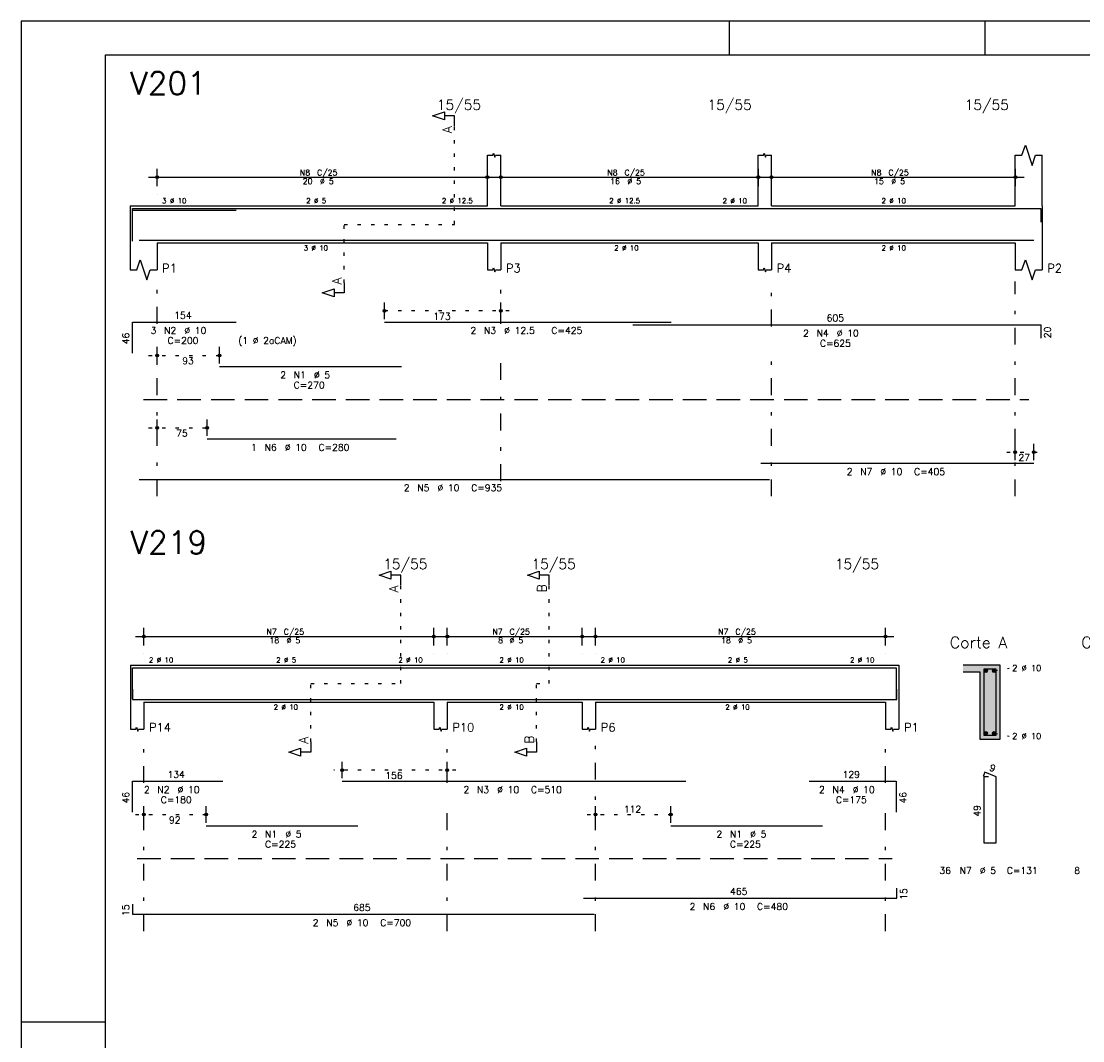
# Model space of a CAD drawing. Extents: x 0 to 84.1, y 0 to 59.4.
# Tile 2 of 8: x 0 to 31.5, y 29.1 to 59.4. Entities that reach past the tile are written whole.
import ezdxf

# ---------------------------------------------------------------- set-up
doc = ezdxf.new("R2010")
doc.units = 0
doc.header["$MEASUREMENT"] = 0
for name, pattern in [('ESTILO_TQS_0001', [1, 0.7, -0.3]), ('ESTILO_TQS_0002', [0.4, 0.1, -0.3]), ('ESTILO_TQS_0003', [1.5, 0.5, -0.4, 0.1, -0.5])]:
    doc.linetypes.add(name, pattern=pattern)
for name, color, linetype in [('1', 1, 'CONTINUOUS'), ('2', 2, 'CONTINUOUS'), ('4', 4, 'CONTINUOUS'), ('6', 6, 'CONTINUOUS'), ('7', 7, 'CONTINUOUS'), ('9', 9, 'CONTINUOUS')]:
    doc.layers.add(name, color=color, linetype=linetype)
doc.styles.get("Standard").update_dxf_attribs({"font": 'ROMANS.SHX'})

msp = doc.modelspace()

# ---------------------------------------------------------------- linework, layer by layer
at = {"layer": '1', "linetype": 'ESTILO_TQS_0002'}
for p, q in [((12.855, 53.37), (12.855, 56.29)), ((9.58, 51.635), (9.58, 53.37)), ((9.58, 53.37), (12.855, 53.37)), ((14.48, 50.8), (10.529, 50.8)), ((3.78, 49.48), (6.135, 49.48)), ((3.78, 47.33), (5.77, 47.33)), ((29.24, 46.61), (30.29, 46.61)), ((11.265, 39.74), (11.265, 42.66)), ((15.665, 39.74), (15.665, 42.66)), ((28.865, 40.115), (29.31, 40.2)), ((8.59, 38.005), (8.59, 39.74)), ((8.59, 39.74), (11.265, 39.74)), ((15.29, 38.005), (15.29, 39.74)), ((15.29, 39.74), (15.665, 39.74)), ((28.865, 38.265), (29.31, 38.18)), ((12.89, 37.17), (9.272, 37.17)), ((3.39, 35.85), (5.735, 35.85)), ((16.79, 35.85), (19.526, 35.85))]:
    msp.add_line(p, q, dxfattribs=at)
at = {"layer": '1', "linetype": 'ESTILO_TQS_0001'}
for p, q in [((3.63, 48.175), (29.89, 48.175)), ((3.44, 34.545), (25.84, 34.545))]:
    msp.add_line(p, q, dxfattribs=at)
at = {"layer": '1', "linetype": 'Continuous'}
for centre in [(28.615, 40.115), (28.865, 40.115), (28.615, 38.265), (28.865, 38.265)]:
    msp.add_circle(centre, 0.05, dxfattribs=at)
at = {"layer": '2', "linetype": 'Continuous'}
for p, q in [((84.1, 59.4), (0, 59.4)), ((0, 59.4), (0, 0)), ((21, 59.4), (21, 58.4)), ((28.6, 58.4), (28.6, 59.4)), ((13.83, 53.92), (13.83, 55.42)), ((14.23, 53.92), (14.23, 55.42)), ((21.86, 53.92), (21.86, 55.42)), ((22.26, 53.92), (22.26, 55.42)), ((29.49, 53.92), (29.49, 55.42)), ((30.29, 53.92), (30.29, 55.42)), ((4.03, 54.5), (4.03, 55.02)), ((13.83, 54.5), (13.83, 55.02)), ((14.23, 54.5), (14.23, 55.02)), ((21.87, 54.5), (21.87, 55.02)), ((22.26, 54.5), (22.26, 55.02)), ((29.5, 54.5), (29.5, 55.02)), ((3.78, 54.77), (14.08, 54.77)), ((13.98, 54.77), (22.12, 54.77)), ((22.01, 54.77), (29.75, 54.77)), ((4.03, 54.25), (4.03, 54.25)), ((13.83, 54.25), (13.83, 54.25)), ((14.23, 54.25), (14.23, 54.25)), ((21.87, 54.25), (21.87, 54.25)), ((22.26, 54.25), (22.26, 54.25)), ((29.5, 54.25), (29.5, 54.25)), ((3.23, 53.92), (3.23, 52.82)), ((3.23, 53.92), (4.03, 53.92)), ((4.03, 53.92), (13.83, 53.92)), ((14.23, 53.92), (21.86, 53.92)), ((22.26, 53.92), (29.49, 53.92)), ((30.29, 53.92), (30.29, 52.82)), ((3.23, 52.82), (3.23, 52.02)), ((4.03, 52.82), (13.83, 52.82)), ((4.03, 52.82), (4.03, 52.02)), ((13.83, 52.82), (13.83, 52.02)), ((14.23, 52.82), (21.86, 52.82)), ((14.23, 52.82), (14.23, 52.02)), ((21.86, 52.82), (21.86, 52.02)), ((22.26, 52.82), (29.49, 52.82)), ((22.26, 52.82), (22.26, 52.02)), ((29.49, 52.82), (29.49, 52.02)), ((30.29, 52.82), (30.29, 52.02)), ((10.779, 50.56), (10.779, 51.05)), ((14.23, 50.56), (14.23, 51.05)), ((10.779, 50.46), (10.779, 50.46)), ((14.23, 50.46), (14.23, 50.46)), ((4.03, 49.24), (4.03, 49.73)), ((5.885, 49.24), (5.885, 49.73)), ((4.03, 49.14), (4.03, 49.14)), ((5.885, 49.14), (5.885, 49.14)), ((4.03, 47.09), (4.03, 47.58)), ((5.52, 47.09), (5.52, 47.58)), ((4.03, 46.99), (4.03, 46.99)), ((5.52, 46.99), (5.52, 46.99)), ((29.49, 46.37), (29.49, 46.86)), ((30.04, 46.37), (30.04, 46.86)), ((29.49, 46.27), (29.49, 46.27)), ((30.04, 46.27), (30.04, 46.27)), ((3.64, 40.87), (3.64, 41.39)), ((12.24, 40.87), (12.24, 41.39)), ((12.64, 40.87), (12.64, 41.39)), ((16.64, 40.87), (16.64, 41.39)), ((17.04, 40.87), (17.04, 41.39)), ((25.64, 40.87), (25.64, 41.39)), ((3.39, 41.14), (12.49, 41.14)), ((12.39, 41.14), (16.89, 41.14)), ((16.79, 41.14), (25.89, 41.14)), ((3.64, 40.62), (3.64, 40.62)), ((12.24, 40.62), (12.24, 40.62)), ((12.64, 40.62), (12.64, 40.62)), ((16.64, 40.62), (16.64, 40.62)), ((17.04, 40.62), (17.04, 40.62)), ((25.64, 40.62), (25.64, 40.62)), ((3.24, 40.29), (3.24, 39.19)), ((3.24, 40.29), (3.64, 40.29)), ((3.64, 40.29), (12.24, 40.29)), ((12.24, 40.29), (12.64, 40.29)), ((12.64, 40.29), (16.64, 40.29)), ((16.64, 40.29), (17.04, 40.29)), ((17.04, 40.29), (25.64, 40.29)), ((25.64, 40.29), (26.04, 40.29)), ((26.04, 40.29), (26.04, 39.19)), ((29.04, 40.29), (27.94, 40.29)), ((27.94, 40.09), (28.44, 40.09)), ((28.44, 40.09), (28.44, 38.09)), ((29.04, 38.09), (29.04, 40.29)), ((3.24, 39.19), (3.24, 38.39)), ((3.64, 39.19), (12.24, 39.19)), ((3.64, 39.19), (3.64, 38.39)), ((12.24, 39.19), (12.24, 38.39)), ((12.64, 39.19), (16.64, 39.19)), ((12.64, 39.19), (12.64, 38.39)), ((16.64, 39.19), (16.64, 38.39)), ((17.04, 39.19), (25.64, 39.19)), ((17.04, 39.19), (17.04, 38.39)), ((25.64, 39.19), (25.64, 38.39)), ((26.04, 39.19), (26.04, 38.39)), ((28.44, 38.09), (29.04, 38.09)), ((9.522, 36.93), (9.522, 37.42)), ((12.64, 36.93), (12.64, 37.42)), ((9.522, 36.83), (9.522, 36.83)), ((12.64, 36.83), (12.64, 36.83)), ((3.64, 35.61), (3.64, 36.1)), ((5.485, 35.61), (5.485, 36.1)), ((17.04, 35.61), (17.04, 36.1)), ((19.276, 35.61), (19.276, 36.1)), ((3.64, 35.51), (3.64, 35.51)), ((5.485, 35.51), (5.485, 35.51)), ((17.04, 35.51), (17.04, 35.51)), ((19.276, 35.51), (19.276, 35.51)), ((0, 29.7), (0.5, 29.7)), ((0.5, 29.7), (1.5, 29.7)), ((1.5, 29.7), (2.5, 29.7))]:
    msp.add_line(p, q, dxfattribs=at)
at = {"layer": '2', "linetype": 'ESTILO_TQS_0003'}
for p, q in [((4.03, 50.422), (4.03, 51.67)), ((14.23, 50.422), (14.23, 51.67)), ((22.26, 50.342), (22.26, 51.67)), ((29.49, 45.3), (29.49, 51.67)), ((4.03, 45.3), (4.03, 49.618)), ((14.23, 45.752), (14.23, 49.618)), ((22.26, 45.3), (22.26, 49.538)), ((3.64, 36.792), (3.64, 38.04)), ((12.64, 36.792), (12.64, 38.04)), ((17.04, 32.39), (17.04, 38.04)), ((25.64, 36.792), (25.64, 38.04)), ((3.64, 32.39), (3.64, 35.988)), ((12.64, 32.39), (12.64, 35.988)), ((25.64, 32.39), (25.64, 35.988))]:
    msp.add_line(p, q, dxfattribs=at)
at = {"layer": '2', "linetype": 'Continuous'}
for points in [[(83.1, 1), (2.5, 1), (2.5, 58.4), (83.1, 58.4), (83.1, 1)], [(12.855, 56.29), (12.855, 56.59), (12.555, 56.59), (12.555, 56.47), (12.205, 56.59), (12.555, 56.71), (12.555, 56.59)], [(13.83, 55.42), (13.99, 55.42), (14.01, 55.48), (14.05, 55.36), (14.07, 55.42), (14.23, 55.42)], [(21.86, 55.42), (22.02, 55.42), (22.04, 55.48), (22.08, 55.36), (22.1, 55.42), (22.26, 55.42)], [(29.49, 55.42), (29.69, 55.42), (29.79, 55.72), (29.99, 55.12), (30.09, 55.42), (30.29, 55.42)], [(3.23, 52.02), (3.43, 52.02), (3.53, 52.32), (3.73, 51.72), (3.83, 52.02), (4.03, 52.02)], [(29.49, 52.02), (29.69, 52.02), (29.79, 52.32), (29.99, 51.72), (30.09, 52.02), (30.29, 52.02)], [(13.83, 52.02), (13.99, 52.02), (14.01, 52.08), (14.05, 51.96), (14.07, 52.02), (14.23, 52.02)], [(21.86, 52.02), (22.02, 52.02), (22.04, 52.08), (22.08, 51.96), (22.1, 52.02), (22.26, 52.02)], [(9.58, 51.635), (9.58, 51.335), (9.28, 51.335), (9.28, 51.215), (8.93, 51.335), (9.28, 51.455), (9.28, 51.335)], [(11.265, 42.66), (11.265, 42.96), (10.965, 42.96), (10.965, 42.84), (10.615, 42.96), (10.965, 43.08), (10.965, 42.96)], [(15.665, 42.66), (15.665, 42.96), (15.365, 42.96), (15.365, 42.84), (15.015, 42.96), (15.365, 43.08), (15.365, 42.96)], [(3.24, 38.39), (3.4, 38.39), (3.42, 38.45), (3.46, 38.33), (3.48, 38.39), (3.64, 38.39)], [(12.24, 38.39), (12.4, 38.39), (12.42, 38.45), (12.46, 38.33), (12.48, 38.39), (12.64, 38.39)], [(16.64, 38.39), (16.8, 38.39), (16.82, 38.45), (16.86, 38.33), (16.88, 38.39), (17.04, 38.39)], [(25.64, 38.39), (25.8, 38.39), (25.82, 38.45), (25.86, 38.33), (25.88, 38.39), (26.04, 38.39)], [(8.59, 38.005), (8.59, 37.705), (8.29, 37.705), (8.29, 37.585), (7.94, 37.705), (8.29, 37.825), (8.29, 37.705)], [(15.29, 38.005), (15.29, 37.705), (14.99, 37.705), (14.99, 37.585), (14.64, 37.705), (14.99, 37.825), (14.99, 37.705)]]:
    msp.add_lwpolyline(points, dxfattribs=at)
for centre, radius in [((4.03, 54.77), 0.0416), ((13.83, 54.77), 0.0416), ((14.23, 54.77), 0.0416), ((21.87, 54.77), 0.0416), ((22.26, 54.77), 0.0416), ((29.5, 54.77), 0.0416), ((4.03, 54.77), 0.0208), ((13.83, 54.77), 0.0208), ((14.23, 54.77), 0.0208), ((21.87, 54.77), 0.0208), ((22.26, 54.77), 0.0208), ((29.5, 54.77), 0.0208), ((10.779, 50.8), 0.04), ((10.779, 50.8), 0.02), ((14.23, 50.8), 0.04), ((14.23, 50.8), 0.02), ((4.03, 49.48), 0.04), ((4.03, 49.48), 0.02), ((5.885, 49.48), 0.04), ((5.885, 49.48), 0.02), ((4.03, 47.33), 0.04), ((4.03, 47.33), 0.02), ((5.52, 47.33), 0.04), ((5.52, 47.33), 0.02), ((29.49, 46.61), 0.04), ((29.49, 46.61), 0.02), ((30.04, 46.61), 0.04), ((30.04, 46.61), 0.02), ((3.64, 41.14), 0.0416), ((3.64, 41.14), 0.0208), ((12.24, 41.14), 0.0416), ((12.24, 41.14), 0.0208), ((12.64, 41.14), 0.0416), ((12.64, 41.14), 0.0208), ((16.64, 41.14), 0.0416), ((16.64, 41.14), 0.0208), ((17.04, 41.14), 0.0416), ((17.04, 41.14), 0.0208), ((25.64, 41.14), 0.0416), ((25.64, 41.14), 0.0208), ((9.522, 37.17), 0.04), ((9.522, 37.17), 0.02), ((12.64, 37.17), 0.04), ((12.64, 37.17), 0.02), ((3.64, 35.85), 0.04), ((3.64, 35.85), 0.02), ((5.485, 35.85), 0.04), ((5.485, 35.85), 0.02), ((17.04, 35.85), 0.04), ((17.04, 35.85), 0.02), ((19.276, 35.85), 0.04), ((19.276, 35.85), 0.02)]:
    msp.add_circle(centre, radius, dxfattribs=at)
at = {"layer": '4', "linetype": 'Continuous'}
for p, q in [((3.3, 52.92), (3.3, 53.84)), ((3.3, 53.84), (6.38, 53.84)), ((3.3, 52.87), (3.3, 53.79)), ((3.3, 53.79), (6.38, 53.79)), ((5.885, 53.84), (11.285, 53.84)), ((10.779, 53.84), (19.279, 53.84)), ((18.145, 53.84), (30.245, 53.84)), ((30.245, 53.84), (30.245, 53.44)), ((3.5, 52.9), (22.2, 52.9)), ((5.52, 52.9), (11.12, 52.9)), ((21.94, 52.9), (30.04, 52.9)), ((3.3, 39.29), (3.3, 40.21)), ((3.3, 40.21), (5.98, 40.21)), ((5.485, 40.21), (9.985, 40.21)), ((9.522, 40.21), (19.722, 40.21)), ((19.276, 40.21), (23.776, 40.21)), ((23.378, 40.21), (25.958, 40.21)), ((25.958, 40.21), (25.958, 39.29)), ((3.3, 39.57), (3.3, 39.27)), ((25.98, 39.27), (25.98, 39.57)), ((3.3, 39.27), (17, 39.27)), ((16.68, 39.27), (25.98, 39.27))]:
    msp.add_line(p, q, dxfattribs=at)
msp.add_lwpolyline([(28.56, 40.17), (28.56, 38.21), (28.92, 38.21), (28.92, 40.17), (28.56, 40.17)], dxfattribs=at)
at = {"layer": '6', "linetype": 'Continuous'}
for p, q in [((3.3, 49.55), (3.3, 50.47)), ((3.3, 50.47), (6.38, 50.47)), ((10.779, 50.47), (19.279, 50.47)), ((18.145, 50.39), (30.245, 50.39)), ((30.245, 50.39), (30.245, 49.99)), ((5.885, 49.15), (11.285, 49.15)), ((5.52, 47), (11.12, 47)), ((21.94, 46.28), (30.04, 46.28)), ((3.5, 45.8), (22.2, 45.8)), ((28.588, 37.11), (28.534, 36.981)), ((28.7, 36.97), (28.56, 36.97)), ((28.56, 36.97), (28.56, 35.01)), ((28.92, 36.97), (28.588, 37.11)), ((28.92, 35.01), (28.92, 36.97)), ((3.3, 35.92), (3.3, 36.84)), ((3.3, 36.84), (5.98, 36.84)), ((9.522, 36.84), (19.722, 36.84)), ((23.378, 36.84), (25.958, 36.84)), ((25.958, 36.84), (25.958, 35.92)), ((5.485, 35.52), (9.985, 35.52)), ((19.276, 35.52), (23.776, 35.52)), ((28.56, 35.01), (28.92, 35.01)), ((25.98, 33.37), (25.98, 33.67)), ((3.3, 33.19), (3.3, 32.89)), ((16.68, 33.37), (25.98, 33.37)), ((3.3, 32.89), (17, 32.89))]:
    msp.add_line(p, q, dxfattribs=at)
at = {"layer": '9', "linetype": 'Continuous'}
for points in [[(28.44, 40.09), (29.04, 40.29), (27.94, 40.29)], [(28.44, 40.09), (27.94, 40.29), (27.94, 40.09)], [(28.44, 40.09), (29.04, 38.09), (29.04, 40.29)], [(28.44, 40.09), (28.44, 38.09), (29.04, 38.09)], [(28.665, 40.115), (28.59, 40.158), (28.568, 40.132)], [(28.665, 40.115), (28.568, 40.132), (28.568, 40.098)], [(28.665, 40.115), (28.568, 40.098), (28.59, 40.072)], [(28.665, 40.115), (28.624, 40.164), (28.59, 40.158)], [(28.665, 40.115), (28.59, 40.072), (28.624, 40.066)], [(28.665, 40.115), (28.653, 40.147), (28.624, 40.164)], [(28.665, 40.115), (28.624, 40.066), (28.653, 40.083)], [(28.665, 40.115), (28.653, 40.083), (28.665, 40.115)], [(28.915, 40.115), (28.84, 40.158), (28.818, 40.132)], [(28.915, 40.115), (28.818, 40.132), (28.818, 40.098)], [(28.915, 40.115), (28.818, 40.098), (28.84, 40.072)], [(28.915, 40.115), (28.874, 40.164), (28.84, 40.158)], [(28.915, 40.115), (28.84, 40.072), (28.874, 40.066)], [(28.915, 40.115), (28.903, 40.147), (28.874, 40.164)], [(28.915, 40.115), (28.874, 40.066), (28.903, 40.083)], [(28.915, 40.115), (28.903, 40.083), (28.915, 40.115)], [(28.665, 38.265), (28.59, 38.308), (28.568, 38.282)], [(28.665, 38.265), (28.568, 38.282), (28.568, 38.248)], [(28.665, 38.265), (28.568, 38.248), (28.59, 38.222)], [(28.665, 38.265), (28.624, 38.314), (28.59, 38.308)], [(28.665, 38.265), (28.59, 38.222), (28.624, 38.216)], [(28.665, 38.265), (28.653, 38.297), (28.624, 38.314)], [(28.665, 38.265), (28.624, 38.216), (28.653, 38.233)], [(28.665, 38.265), (28.653, 38.233), (28.665, 38.265)], [(28.915, 38.265), (28.84, 38.308), (28.818, 38.282)], [(28.915, 38.265), (28.818, 38.282), (28.818, 38.248)], [(28.915, 38.265), (28.818, 38.248), (28.84, 38.222)], [(28.915, 38.265), (28.874, 38.314), (28.84, 38.308)], [(28.915, 38.265), (28.84, 38.222), (28.874, 38.216)], [(28.915, 38.265), (28.903, 38.297), (28.874, 38.314)], [(28.915, 38.265), (28.874, 38.216), (28.903, 38.233)], [(28.915, 38.265), (28.903, 38.233), (28.915, 38.265)]]:
    msp.add_solid(points, dxfattribs=at)

# ---------------------------------------------------------------- texts
at = {"layer": '2', "linetype": 'Continuous'}
for s, height, p in [('15/55', 0.3, (12.33, 56.77)), ('15/55', 0.3, (20.36, 56.77)), ('15/55', 0.3, (27.99, 56.77)), ('N8', 0.17, (8.267, 54.821)), ('C/25', 0.17, (8.777, 54.821)), ('N8', 0.17, (17.387, 54.821)), ('C/25', 0.17, (17.897, 54.821)), ('N8', 0.17, (25.217, 54.821)), ('C/25', 0.17, (25.727, 54.821)), ('20', 0.17, (8.352, 54.566)), ('%%c 5', 0.17, (8.862, 54.566)), ('16', 0.17, (17.472, 54.566)), ('%%c 5', 0.17, (17.982, 54.566)), ('15', 0.17, (25.302, 54.566)), ('%%c 5', 0.17, (25.812, 54.566)), ('3 %%c 10', 0.15, (4.18, 53.995)), ('2 %%c 5', 0.15, (8.455, 53.995)), ('2 %%c 12.5', 0.15, (12.48, 53.995)), ('2 %%c 12.5', 0.15, (17.445, 53.995)), ('2 %%c 10', 0.15, (20.81, 53.995)), ('2 %%c 10', 0.15, (25.525, 53.995)), ('3 %%c 10', 0.15, (8.38, 52.595)), ('2 %%c 10', 0.15, (17.595, 52.595)), ('2 %%c 10', 0.15, (25.525, 52.595)), ('P1', 0.25, (4.18, 51.945)), ('P3', 0.25, (14.38, 51.945)), ('P4', 0.25, (22.41, 51.945)), ('P2', 0.25, (30.44, 51.945)), ('154', 0.2, (4.54, 50.57)), ('173', 0.2, (12.225, 50.54)), ('605', 0.2, (23.895, 50.49)), ('3', 0.2, (3.84, 50.12)), ('N2', 0.2, (4.24, 50.12)), ('%%c 10', 0.2, (4.84, 50.12)), ('2', 0.2, (13.329, 50.12)), ('N3', 0.2, (13.729, 50.12)), ('%%c 12.5', 0.2, (14.329, 50.12)), ('C=425', 0.2, (15.729, 50.12)), ('2', 0.2, (23.195, 50.04)), ('N4', 0.2, (23.595, 50.04)), ('%%c 10', 0.2, (24.195, 50.04)), ('C=200', 0.2, (4.34, 49.82)), ('(1 %%c 2aCAM)', 0.2, (6.44, 49.82)), ('C=625', 0.2, (23.695, 49.74)), ('93', 0.2, (4.777, 49.22)), ('2', 0.2, (7.685, 48.8)), ('N1', 0.2, (8.085, 48.8)), ('%%c 5', 0.2, (8.685, 48.8)), ('C=270', 0.2, (8.085, 48.5)), ('75', 0.2, (4.595, 47.07)), ('1', 0.2, (6.82, 46.65)), ('N6', 0.2, (7.22, 46.65)), ('%%c 10', 0.2, (7.82, 46.65)), ('C=280', 0.2, (8.82, 46.65)), ('27', 0.2, (29.585, 46.35)), ('2', 0.2, (24.49, 45.93)), ('N7', 0.2, (24.89, 45.93)), ('%%c 10', 0.2, (25.49, 45.93)), ('C=405', 0.2, (26.49, 45.93)), ('2', 0.2, (11.35, 45.45)), ('N5', 0.2, (11.75, 45.45)), ('%%c 10', 0.2, (12.35, 45.45)), ('C=935', 0.2, (13.35, 45.45)), ('15/55', 0.3, (10.74, 43.14)), ('15/55', 0.3, (15.14, 43.14)), ('15/55', 0.3, (24.14, 43.14)), ('N7', 0.17, (7.277, 41.191)), ('C/25', 0.17, (7.787, 41.191)), ('N7', 0.17, (13.977, 41.191)), ('C/25', 0.17, (14.487, 41.191)), ('N7', 0.17, (20.677, 41.191)), ('C/25', 0.17, (21.187, 41.191)), ('18', 0.17, (7.362, 40.936)), ('%%c 5', 0.17, (7.872, 40.936)), ('8', 0.17, (14.147, 40.936)), ('%%c 5', 0.17, (14.487, 40.936)), ('18', 0.17, (20.762, 40.936)), ('%%c 5', 0.17, (21.272, 40.936)), ('Corte A', 0.34, (27.55, 40.79)), ('Corte B', 0.34, (31.45, 40.79)), ('2 %%c 10', 0.15, (3.79, 40.365)), ('2 %%c 5', 0.15, (7.565, 40.365)), ('2 %%c 10', 0.15, (11.19, 40.365)), ('2 %%c 10', 0.15, (14.19, 40.365)), ('2 %%c 10', 0.15, (17.19, 40.365)), ('2 %%c 5', 0.15, (20.965, 40.365)), ('2 %%c 10', 0.15, (24.59, 40.365)), ('2 %%c 10', 0.18, (29.4, 40.11)), ('2 %%c 10', 0.15, (7.49, 38.965)), ('2 %%c 10', 0.15, (14.19, 38.965)), ('2 %%c 10', 0.15, (20.89, 38.965)), ('P14', 0.25, (3.79, 38.315)), ('P10', 0.25, (12.79, 38.315)), ('P6', 0.25, (17.19, 38.315)), ('P1', 0.25, (26.19, 38.315)), ('2 %%c 10', 0.18, (29.4, 38.09)), ('134', 0.2, (4.34, 36.94)), ('156', 0.2, (10.801, 36.91)), ('129', 0.2, (24.368, 36.94)), ('2', 0.2, (3.64, 36.49)), ('N2', 0.2, (4.04, 36.49)), ('%%c 10', 0.2, (4.64, 36.49)), ('2', 0.2, (13.122, 36.49)), ('N3', 0.2, (13.522, 36.49)), ('%%c 10', 0.2, (14.122, 36.49)), ('C=510', 0.2, (15.122, 36.49)), ('2', 0.2, (23.668, 36.49)), ('N4', 0.2, (24.068, 36.49)), ('%%c 10', 0.2, (24.668, 36.49)), ('C=180', 0.2, (4.14, 36.19)), ('C=175', 0.2, (24.168, 36.19)), ('112', 0.2, (17.878, 35.91)), ('92', 0.2, (4.383, 35.59)), ('2', 0.2, (6.835, 35.17)), ('N1', 0.2, (7.235, 35.17)), ('%%c 5', 0.2, (7.835, 35.17)), ('2', 0.2, (20.627, 35.17)), ('N1', 0.2, (21.026, 35.17)), ('%%c 5', 0.2, (21.627, 35.17)), ('C=225', 0.2, (7.235, 34.87)), ('C=225', 0.2, (21.026, 34.87)), ('36', 0.2, (27.24, 34.09)), ('N7', 0.2, (27.84, 34.09)), ('%%c 5', 0.2, (28.44, 34.09)), ('C=131', 0.2, (29.24, 34.09)), ('8', 0.2, (31.24, 34.09)), ('465', 0.2, (21.03, 33.47)), ('685', 0.2, (9.85, 32.99)), ('2', 0.2, (19.83, 33.02)), ('N6', 0.2, (20.23, 33.02)), ('%%c 10', 0.2, (20.83, 33.02)), ('C=480', 0.2, (21.83, 33.02)), ('2', 0.2, (8.65, 32.54)), ('N5', 0.2, (9.05, 32.54)), ('%%c 10', 0.2, (9.65, 32.54)), ('C=700', 0.2, (10.65, 32.54))]:
    msp.add_text(s, height=height, dxfattribs=at).set_placement(p)
for s, height, rotation, p in [('A', 0.272, 90, (12.773, 56.072)), ('A', 0.272, 90, (9.498, 51.581)), ('46', 0.2, 90, (3.2, 49.81)), ('20', 0.2, 90, (30.545, 49.99)), ('A', 0.272, 90, (11.183, 42.442)), ('B', 0.272, 90, (15.583, 42.442)), ('A', 0.272, 90, (8.508, 37.951)), ('B', 0.272, 90, (15.208, 37.951)), ('9', 0.2, 337.1146, (28.701, 37.171)), ('46', 0.2, 90, (3.2, 36.18)), ('46', 0.2, 90, (26.258, 36.18)), ('49', 0.2, 90, (28.46, 35.79)), ('15', 0.2, 90, (26.28, 33.32)), ('15', 0.2, 90, (3.2, 32.84))]:
    msp.add_text(s, height=height, rotation=rotation, dxfattribs=at).set_placement(p)
at = {"layer": '7', "linetype": 'Continuous'}
for s, p in [('V201', (3.23, 57.22)), ('V219', (3.24, 43.59))]:
    msp.add_text(s, height=0.68, dxfattribs=at).set_placement(p)

doc.saveas('drawing.dxf')
